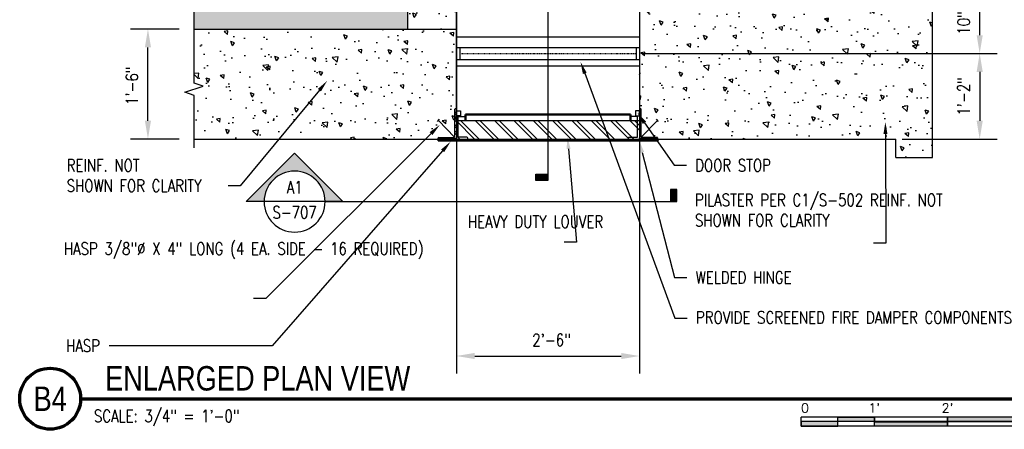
# Model space of a CAD drawing. Header units: inches. Extents: x 54 to 1490, y -286 to 93.
# Tile 5 of 22: x 391 to 553, y -286 to -219. Entities that reach past the tile are written whole.
import ezdxf
from ezdxf import colors
from ezdxf.entities.mleader import LeaderData, LeaderLine
from ezdxf.enums import TextEntityAlignment as Align
from ezdxf.math import Vec2, Vec3

# ---------------------------------------------------------------- set-up
doc = ezdxf.new("R2010")
doc.units = ezdxf.units.IN
doc.header["$MEASUREMENT"] = 0
doc.linetypes.add('Hidden 3_32_', pattern=[0.140625, 0.09375, -0.046875])
for name, color, linetype in [('A-ANNO-DIMS', 1, 'Continuous'), ('A-DETL', 3, 'Continuous'), ('A-DETL-MEDM', 3, 'Continuous'), ('A-DETL-THIN', 1, 'Continuous'), ('A-DETL-WIDE', 4, 'Continuous'), ('A-FLOR-PATT', 8, 'Continuous'), ('A-WALL', 5, 'Continuous'), ('A-WALL-PATT', 8, 'Continuous'), ('G-ANNO-SYMB', 2, 'Continuous'), ('G-ANNO-TEXT', 2, 'Continuous'), ('M-EQPM', 2, 'Continuous'), ('S-ANNO-SYMB', 2, 'Continuous'), ('S-ANNO-TEXT', 2, 'Continuous')]:
    doc.layers.add(name, color=color, linetype=linetype)
doc.styles.add('Annotative', font='romans.shx', dxfattribs={"width": 0.8, "height": 0.125})
doc.styles.add('Arial', font='romans.shx', dxfattribs={"width": 0.8})
doc.styles.add('ROMANS', font='romans.shx', dxfattribs={"width": 0.8})
doc.styles.add('TITLES', font='swiss.ttf', dxfattribs={"width": 0.8, "height": 0.25})
doc.dimstyles.new('Annotative', dxfattribs={"dimscale": 0, "dimtxt": 0.125, "dimasz": 0.125, "dimexe": 0.18, "dimexo": 0.0625, "dimgap": 0.09, "dimtad": 1, "dimdec": 3, "dimzin": 3, "dimdsep": 46, "dimlunit": 4, "dimtxsty": 'Annotative', "dimcen": 0.09, "dimclrt": 2, "dimazin": 2, "dimtfac": 1, "dimtdec": 3, "dimtmove": 0, "dimatfit": 0, "dimfxl": 1, "dimtfill": 1, "dimfrac": 2, "dimtolj": 1, "dimtzin": 0, "dimarcsym": 0})
pattern_1 = [(140, (291.672, -671.0895), (0.62752, 7.1726), [0.75, -8.25]), (85, (291.672, -671.0895), (-7.52192, -1.38751), [0.6, -6.6]), (190.4514, (291.7244, -670.492), (-6.8944, 5.78509), [0.6374, -7.01142]), (136.1842, (289.672, -671.0895), (1.65519, 10.67241), [1.125, -12.375]), (186.6356, (289.81, -670.2), (-9.74119, 9.34662), [0.9561, -10.51714]), (81.1842, (289.672, -671.09), (-9.74119, 9.34662), [0.9, -9.9]), (111, (290.172, -670.0895), (4.02619, 5.96907), [0.75, -8.25]), (56, (290.172, -670.0895), (-7.2515, 2.43315), [0.6, -6.6]), (161.4514, (290.5076, -669.592), (-3.22531, 8.40222), [0.6374, -7.01142]), (127.5, (291.672, -671.0895), (-3.328939, 0.121599), [0, -6.52, 0, -6.7, 0, -6.625]), (97.5, (291.672, -671.0895), (-3.944117, 2.630695), [0, -3.82, 0, -6.37, 0, -2.525]), (57.5, (291.672, -673.3195), (0.225549, 5.338224), [0, -2.5, 0, -7.8, 0, -10.35]), (47.5, (291.672, -674.3195), (-1.00105, 5.83186), [0, -3.25, 0, -5.18, 0, -7.35])]
pattern_2 = [(140, (291.672, -1071.3773), (0.62752, 7.1726), [0.75, -8.25]), (85, (291.672, -1071.377), (-7.52192, -1.387513), [0.6, -6.6]), (190.45144, (291.7244, -1070.7796), (-6.8944, 5.78509), [0.6374, -7.01142]), (136.1842, (289.672, -1071.377), (1.65519, 10.67241), [1.125, -12.375]), (186.6356, (289.81, -1070.488), (-9.74119, 9.34662), [0.9561, -10.51714]), (81.1842, (289.672, -1071.377), (-9.74119, 9.34662), [0.9, -9.9]), (111, (290.172, -1070.3773), (4.02619, 5.96907), [0.75, -8.25]), (56, (290.172, -1070.377), (-7.2515, 2.433153), [0.6, -6.6]), (161.45144, (290.5076, -1069.88), (-3.22531, 8.402224), [0.6374, -7.01142]), (127.5, (291.672, -1071.3773), (-3.3289385, 0.1215986), [0, -6.52, 0, -6.7, 0, -6.625]), (97.5, (291.672, -1071.3773), (-3.944117, 2.630695), [0, -3.82, 0, -6.37, 0, -2.525]), (57.5, (291.672, -1073.6073), (0.225549, 5.338224), [0, -2.5, 0, -7.8, 0, -10.35]), (47.5, (291.672, -1074.6073), (-1.00105, 5.831862), [0, -3.25, 0, -5.18, 0, -7.35])]

# ---------------------------------------------------------------- blocks, each defined once
blk = doc.blocks.new('USM_Louver - USM_Louver-1291320-Section 2')
at = {"layer": 'M-EQPM', "lineweight": 50}
for p, q in [((832.96, -204.08), (832.96, -168.08)), ((832.96, -168.08), (833.21, -168.08)), ((833.21, -168.08), (833.21, -171.08)), ((837.21, -172.58), (836.21, -172.58)), ((837.21, -172.58), (837.21, -199.58)), ((836.21, -199.58), (837.21, -199.58)), ((833.21, -201.08), (833.21, -204.08)), ((833.21, -204.08), (832.96, -204.08))]:
    blk.add_line(p, q, dxfattribs=at)
blk = doc.blocks.new('*D34')
at = {"layer": 'A-ANNO-DIMS', "color": 0, "lineweight": -2, "transparency": 16777216}
for p, q in [((497.25, -214.17), (551.35, -214.17)), ((548.47, -221.17), (548.47, -217.17)), ((493.19, -224.17), (551.35, -224.17))]:
    blk.add_line(p, q, dxfattribs=at)
at = {"layer": 'A-ANNO-DIMS', "color": 0, "transparency": 16777216}
for points in [[(547.97, -217.17), (548.97, -217.17), (548.47, -214.17)], [(547.97, -221.17), (548.97, -221.17), (548.47, -224.17)]]:
    blk.add_solid(points, dxfattribs=at)
at = {"layer": 'Defpoints', "color": 0, "transparency": 16777216}
for p in [(496.25, -214.17), (548.47, -214.17), (492.19, -224.17)]:
    blk.add_point(p, dxfattribs=at)
at = {"layer": 'A-ANNO-DIMS', "color": 2, "lineweight": -3, "transparency": 16777216, "insert": (545.84, -219.17), "char_height": 2, "attachment_point": 5, "rotation": 90, "style": 'Annotative', "bg_fill": 3, "box_fill_scale": 1.25, "bg_fill_color": 256, "bg_fill_true_color": 13158600, "bg_fill_transparency": 0}
blk.add_mtext('\\A1;10"', dxfattribs=at)
blk = doc.blocks.new('*D38')
at = {"layer": 'A-ANNO-DIMS', "color": 0, "lineweight": -2, "transparency": 16777216}
for p, q in [((462.75, -226.17), (462.75, -276.55)), ((492.75, -226.17), (492.75, -276.55)), ((465.75, -273.67), (489.75, -273.67))]:
    blk.add_line(p, q, dxfattribs=at)
at = {"layer": 'A-ANNO-DIMS', "color": 0, "transparency": 16777216}
for points in [[(465.75, -273.17), (465.75, -274.17), (462.75, -273.67)], [(489.75, -273.17), (489.75, -274.17), (492.75, -273.67)]]:
    blk.add_solid(points, dxfattribs=at)
at = {"layer": 'Defpoints', "color": 0, "transparency": 16777216}
for p in [(462.75, -225.17), (492.75, -225.17), (492.75, -273.67)]:
    blk.add_point(p, dxfattribs=at)
at = {"layer": 'A-ANNO-DIMS', "color": 2, "lineweight": -3, "transparency": 16777216, "insert": (478.33, -271.04), "char_height": 2, "attachment_point": 5, "style": 'Annotative', "bg_fill": 3, "box_fill_scale": 1.25, "bg_fill_color": 256, "bg_fill_true_color": 13158600, "bg_fill_transparency": 0}
blk.add_mtext('\\A1;2\'-6"', dxfattribs=at)
blk = doc.blocks.new('*U18')
for points in [[(-2.625, -0.188), (-2.25, -0.188), (-2.25, -0.234), (-2.625, -0.234)], [(-1.5, -0.234), (0, -0.234), (0, -0.187), (-1.5, -0.187)], [(-3, -0.281), (-2.625, -0.281), (-2.625, -0.234), (-3, -0.234)], [(-2.25, -0.235), (-1.5, -0.235), (-1.5, -0.281), (-2.25, -0.281)]]:
    blk.add_hatch(color=256).paths.add_polyline_path(points)
for p, q in [((0, -0.187), (-3, -0.187)), ((-3, -0.281), (-3, -0.187)), ((-2.625, -0.281), (-2.625, -0.188)), ((-2.25, -0.281), (-2.25, -0.188)), ((-1.5, -0.281), (-1.5, -0.188)), ((0, -0.187), (0, -0.281)), ((0, -0.234), (-3, -0.234)), ((0, -0.281), (-3, -0.281))]:
    blk.add_line(p, q)
at = {"flags": 128}
for points in [[(-2.625, -0.188), (-2.25, -0.188), (-2.25, -0.234), (-2.625, -0.234), (-2.625, -0.188)], [(-1.5, -0.234), (0, -0.234), (0, -0.187), (-1.5, -0.187), (-1.5, -0.234)], [(-3, -0.281), (-2.625, -0.281), (-2.625, -0.234), (-3, -0.234), (-3, -0.281)], [(-2.25, -0.235), (-1.5, -0.235), (-1.5, -0.281), (-2.25, -0.281), (-2.25, -0.235)]]:
    blk.add_lwpolyline(points, close=True, dxfattribs=at)
at = {"style": 'Arial'}
blk.add_text('0', height=0.0937, dxfattribs=at).set_placement((-3, -0.094), align=Align.MIDDLE_LEFT)
for s, p in [("1'", (-2.25, -0.094)), ("2'", (-1.5, -0.094))]:
    blk.add_text(s, height=0.0937, dxfattribs=at).set_placement(p, align=Align.MIDDLE_CENTER)
blk.add_text("4'", height=0.0937, dxfattribs=at).set_placement((0, -0.094), align=Align.MIDDLE_RIGHT)
blk = doc.blocks.new('*D25')
at = {"layer": 'A-ANNO-DIMS', "color": 0, "lineweight": -2, "transparency": 16777216}
for p, q in [((417.36, -220.17), (409.34, -220.17)), ((412.22, -235.17), (412.22, -223.17)), ((417.36, -238.17), (409.34, -238.17))]:
    blk.add_line(p, q, dxfattribs=at)
at = {"layer": 'A-ANNO-DIMS', "color": 0, "transparency": 16777216}
for points in [[(411.72, -223.17), (412.72, -223.17), (412.22, -220.17)], [(411.72, -235.17), (412.72, -235.17), (412.22, -238.17)]]:
    blk.add_solid(points, dxfattribs=at)
at = {"layer": 'Defpoints', "color": 0, "transparency": 16777216}
for p in [(412.22, -220.17), (418.36, -220.17), (418.36, -238.17)]:
    blk.add_point(p, dxfattribs=at)
at = {"layer": 'A-ANNO-DIMS', "color": 2, "lineweight": -3, "transparency": 16777216, "insert": (409.59, -229.45), "char_height": 2, "attachment_point": 5, "rotation": 90, "style": 'Annotative', "bg_fill": 3, "box_fill_scale": 1.25, "bg_fill_color": 256, "bg_fill_true_color": 13158600, "bg_fill_transparency": 0}
blk.add_mtext('\\A1;1\'-6"', dxfattribs=at)
blk = doc.blocks.new('*D28')
at = {"layer": 'A-ANNO-DIMS', "color": 0, "lineweight": -2, "transparency": 16777216}
for p, q in [((493.19, -224.17), (551.35, -224.17)), ((548.47, -227.17), (548.47, -235.17)), ((535.75, -238.17), (551.35, -238.17))]:
    blk.add_line(p, q, dxfattribs=at)
at = {"layer": 'A-ANNO-DIMS', "color": 0, "transparency": 16777216}
for points in [[(547.97, -227.17), (548.97, -227.17), (548.47, -224.17)], [(547.97, -235.17), (548.97, -235.17), (548.47, -238.17)]]:
    blk.add_solid(points, dxfattribs=at)
at = {"layer": 'Defpoints', "color": 0, "transparency": 16777216}
for p in [(492.19, -224.17), (534.75, -238.17), (548.47, -238.17)]:
    blk.add_point(p, dxfattribs=at)
at = {"layer": 'A-ANNO-DIMS', "color": 2, "lineweight": -3, "transparency": 16777216, "insert": (545.84, -231.17), "char_height": 2, "attachment_point": 5, "rotation": 90, "style": 'Annotative', "bg_fill": 3, "box_fill_scale": 1.25, "bg_fill_color": 256, "bg_fill_true_color": 13158600, "bg_fill_transparency": 0}
blk.add_mtext('\\A1;1\'-2"', dxfattribs=at)
blk = doc.blocks.new('*U14')
at = {"linetype": 'Continuous', "lineweight": 70}
blk.add_line((1.125, 0.625), (11.5, 0.625), dxfattribs=at)
at = {"lineweight": 70}
blk.add_circle((0.812, 0.625), 0.312, dxfattribs=at)
at = {"style": 'Arial'}
blk.add_attdef('DRAWING_AREA_TITLE', text='', height=0.187, dxfattribs=at).set_placement((1.374, 0.634), align=Align.BOTTOM_LEFT)
blk.add_attdef('X#', text='', height=0.187, dxfattribs=at).set_placement((0.812, 0.625), align=Align.MIDDLE_CENTER)
blk.add_attdef('SCALE:', text='', height=0.0938, dxfattribs=at).set_placement((1.374, 0.561), align=Align.TOP_LEFT)
blk = doc.blocks.new('*U45')
at = {"lineweight": -3}
h = blk.add_hatch(color=256, dxfattribs=at)
edge = h.paths.add_edge_path()
edge.add_line((0.312, 0), (0.495, 0))
edge.add_line((0.495, 0), (0, 0.495))
edge.add_line((0, 0.495), (-0.495, 0))
edge.add_line((-0.495, 0), (-0.312, 0))
edge.add_arc((0, 0), 0.312, 0, 180, ccw=False)
blk.add_hatch(color=256, dxfattribs=at).paths.add_polyline_path([(-3.849, 0), (-3.912, 0), (-3.912, 0.125), (-3.849, 0.125)])
for p, q in [((-0.495, 0), (0, 0.495)), ((0, 0.495), (0.495, 0)), ((-0.312, 0), (0.312, 0))]:
    blk.add_line(p, q, dxfattribs=at)
at = {"linetype": 'Continuous', "lineweight": -3}
blk.add_line((-0.312, 0), (-3.912, 0), dxfattribs=at)
at = {"lineweight": -3, "flags": 128}
blk.add_lwpolyline([(0.312, 0), (0.495, 0), (0, 0.495), (-0.495, 0), (-0.312, 0, -1), (0.312, 0)], format="xyb", close=True, dxfattribs=at)
blk.add_lwpolyline([(-3.849, 0), (-3.912, 0), (-3.912, 0.125), (-3.849, 0.125), (-3.849, 0)], close=True, dxfattribs=at)
blk.add_lwpolyline([(0.312, 0.016), (0.312, 0.016)], dxfattribs=at)
blk.add_lwpolyline([(0.312, 0.016), (0.312, 0.016)], dxfattribs=at)
at = {"lineweight": -3}
blk.add_circle((0, 0), 0.312, dxfattribs=at)
at = {"linetype": 'Continuous', "lineweight": -3, "style": 'Arial'}
blk.add_attdef('X#', text='', height=0.0938, dxfattribs=at).set_placement((0, 0.047), align=Align.BOTTOM_CENTER)
blk.add_attdef('X-###', text='', height=0.0938, dxfattribs=at).set_placement((0, -0.047), align=Align.TOP_CENTER)
blk = doc.blocks.new('*U46')
at = {"lineweight": -3}
h = blk.add_hatch(color=256, dxfattribs=at)
edge = h.paths.add_edge_path()
edge.add_line((0, 0.312), (0, 0.495))
edge.add_line((0, 0.495), (0.495, 0))
edge.add_line((0.495, 0), (0, -0.495))
edge.add_line((0, -0.495), (0, -0.312))
edge.add_arc((0, 0), 0.312, 270, 450)
blk.add_hatch(color=256, dxfattribs=at).paths.add_polyline_path([(0, -2.534), (0, -2.597), (0.125, -2.597), (0.125, -2.534)])
for p, q in [((0.495, 0), (0, 0.495)), ((-0.312, 0), (0.312, 0)), ((0, -0.495), (0.495, 0))]:
    blk.add_line(p, q, dxfattribs=at)
at = {"linetype": 'Continuous', "lineweight": -3}
blk.add_line((0, -0.312), (0, -2.597), dxfattribs=at)
at = {"lineweight": -3, "flags": 128}
blk.add_lwpolyline([(0, 0.312), (0, 0.495), (0.495, 0), (0, -0.495), (0, -0.312, 1), (0, 0.312)], format="xyb", close=True, dxfattribs=at)
blk.add_lwpolyline([(0.016, 0.312), (0.016, 0.312)], dxfattribs=at)
blk.add_lwpolyline([(0.016, 0.312), (0.016, 0.312)], dxfattribs=at)
blk.add_lwpolyline([(0, -2.534), (0, -2.597), (0.125, -2.597), (0.125, -2.534), (0, -2.534)], close=True, dxfattribs=at)
at = {"lineweight": -3}
blk.add_circle((0, 0), 0.312, dxfattribs=at)
at = {"linetype": 'Continuous', "lineweight": -3, "style": 'Arial'}
blk.add_attdef('X#', text='', height=0.0938, dxfattribs=at).set_placement((0, 0.047), align=Align.BOTTOM_CENTER)
blk.add_attdef('X-###', text='', height=0.0938, dxfattribs=at).set_placement((0, -0.047), align=Align.TOP_CENTER)

msp = doc.modelspace()

# ---------------------------------------------------------------- hatches: boundary and pattern name
at = {"layer": 'A-DETL', "lineweight": -3}
h = msp.add_hatch(dxfattribs=at)
h.set_pattern_fill('FP_3', color=8, angle=90, style=0, pattern_type=2)
h.set_pattern_definition([(135, (417.853, -234.6613), (-1.58392, -1.58392), []), (135, (415.453, -234.6613), (-1.58392, -1.58392), [])])
h.paths.add_polyline_path([(492.7495, -238.1714), (492.7495, -235.1714), (462.7495, -235.1714), (462.7495, -238.1714)])
at = {"layer": 'A-FLOR-PATT', "lineweight": -3}
h = msp.add_hatch(dxfattribs=at)
h.set_pattern_fill('GRAVEL', color=8, scale=8, angle=90, style=0)
h.set_pattern_definition([(318.01279, (340.0399, -839.1202), (72, -64), [1.07629, -106.552704]), (274.96974, (340.8399, -839.8402), (-8, 96), [1.846944, -182.8474]), (222.51045, (340.9999, -841.6802), (88, 80), [1.302304, -128.92826]), (357.27369, (342.9999, -844.8002), (-160, 8), [1.681904, -166.508464]), (22.833654, (344.6799, -844.8802), (-96, -40), [1.64924, -163.274985]), (87.27369, (346.1999, -844.2402), (-8, -160), [1.681904, -166.508464]), (127.69424, (346.27991, -842.5602), (80, -104), [2.22423, -220.19879]), (162.25533, (344.9199, -840.8002), (-176, 56), [2.099904, -207.89057]), (211.429566, (342.9199, -840.1602), (-104, -64), [1.6876, -167.072585]), (265.23636, (341.4799, -841.0402), (8, 88), [1.926656, -94.4061]), (312.397438, (341.31991, -842.9602), (88, -96), [2.491584, -246.667]), (228.81407, (343.0799, -836.8802), (-48, -56), [0.85041, -84.19076]), (261.469234, (342.5199, -837.5202), (16, 104), [1.617896, -160.17209]), (315, (342.28, -839.12), (8, -1e-15), [1.13137, -10.18234]), (293.19859, (341.3199, -839.6802), (-16, 40), [0.609264, -60.31692]), (21.8014, (341.5599, -840.2402), (-24, -8), [0.86162, -42.219694]), (120.96376, (342.3599, -839.9202), (-16, 24), [1.39943, -45.24818]), (251.56505, (341.64, -838.7202), (8, 16), [1.01193, -24.28629]), (106.38954, (341.5599, -844.8802), (-24, 80), [1.4176, -140.34276]), (160.34618, (341.1599, -843.5202), (88, -32), [1.18929, -117.73926]), (23.19859, (340.0399, -838.7202), (-40, -16), [1.21852, -59.707665]), (73.61046, (341.1599, -838.2402), (-24, -80), [1.4176, -140.34276]), (69.44395, (346.5199, -844.8802), (-16, -40), [1.36704, -66.98499]), (24.77514, (346.9999, -843.6002), (-88, -40), [1.145424, -113.397145]), (156.80141, (348.0399, -838.6402), (-40, 16), [1.21852, -59.707665]), (107.354025, (346.9199, -838.1602), (32, -104), [1.34105, -132.76339]), (159.44395, (348.0399, -842.5602), (40, -16), [0.68352, -67.66851]), (191.30993, (348.0399, -839.1202), (-32, -8), [0.40792, -40.38424]), (255.96376, (347.64, -839.2002), (8, 24), [1.64924, -31.335605]), (276.009006, (347.2399, -840.8002), (-8, 80), [1.5284, -151.311385]), (33.69007, (343.08, -839.9202), (-16, -8), [1.15378, -27.690634]), (83.157227, (344.0399, -839.2802), (16, 136), [2.01435, -199.4205]), (150.9454, (344.2799, -837.2802), (56, -32), [0.82365, -81.54139]), (180, (343.56, -836.88), (-8, -8), [0.48, -7.52]), (210.25644, (346.9999, -840.9602), (56, 32), [1.11139, -110.02816]), (138.01279, (346.0399, -841.5202), (-72, 64), [2.152576, -105.47642]), (90, (344.44, -840.08), (-8, 8), [2.08, -5.92]), (55.30485, (344.4399, -838.0002), (56, 80), [1.26491, -125.226194]), (344.0546, (345.1599, -836.9602), (32, -8), [1.164816, -57.07606]), (297.645975, (346.2799, -837.2802), (80, -152), [1.89652, -187.755793]), (265.42608, (347.1599, -838.9602), (-8, -104), [2.00639, -198.63259])])
edge = h.paths.add_edge_path(flags=16)
edge.add_arc((441.7299, -211.5846), 5.1227, 0, 360)
edge = h.paths.add_edge_path()
edge.add_line((496.7495, -111.0372), (505.437, -111.0372))
edge.add_line((505.437, -111.0372), (505.437, -120.7419))
edge.add_line((505.437, -120.7419), (505.0467, -120.7419))
edge.add_line((505.0467, -120.7419), (505.0467, -123.8766))
edge.add_line((505.0467, -123.8766), (505.3747, -123.8766))
edge.add_arc((503.7553, -123.8535), 1.6196, 271.337384, 359.183614, ccw=False)
edge.add_line((503.7931, -125.4727), (503.7931, -125.1827))
edge.add_line((503.7931, -125.1827), (500.7499, -125.1827))
edge.add_line((500.7499, -125.1827), (500.7499, -125.5021))
edge.add_line((500.7499, -125.5021), (450.6633, -125.5021))
edge.add_line((450.6633, -125.5021), (450.6633, -125.185))
edge.add_line((450.6633, -125.185), (447.6108, -125.185))
edge.add_line((447.6108, -125.185), (447.6108, -125.461))
edge.add_arc((447.6799, -133.8361), 8.3753, 90.47213, 179.529983)
edge.add_line((439.3048, -133.7674), (439.0176, -133.7674))
edge.add_line((439.0176, -133.7674), (439.0176, -136.8942))
edge.add_line((439.0176, -136.8942), (439.3512, -136.8942))
edge.add_line((439.3512, -136.8942), (439.3512, -200.2628))
edge.add_line((439.3512, -200.2628), (440.9928, -200.2628))
edge.add_line((440.9928, -200.2628), (440.9928, -201.2913))
edge.add_line((440.9928, -201.2913), (444.3919, -201.2913))
edge.add_line((444.3919, -201.2913), (444.3919, -200.265))
edge.add_line((444.3919, -200.265), (445.9762, -200.265))
edge.add_line((445.9762, -200.265), (445.9762, -136.8874))
edge.add_line((445.9762, -136.8874), (446.3665, -136.8874))
edge.add_line((446.3665, -136.8874), (446.3665, -133.7526))
edge.add_line((446.3665, -133.7526), (446.0385, -133.7526))
edge.add_arc((447.6579, -133.7757), 1.6196, 91.337384, 179.183614, ccw=False)
edge.add_line((447.6201, -132.1565), (447.6201, -132.4466))
edge.add_line((447.6201, -132.4466), (450.6633, -132.4466))
edge.add_line((450.6633, -132.4466), (450.6633, -132.1271))
edge.add_line((450.6633, -132.1271), (500.7499, -132.1271))
edge.add_line((500.7499, -132.1271), (500.7499, -132.4443))
edge.add_line((500.7499, -132.4443), (503.8024, -132.4443))
edge.add_line((503.8024, -132.4443), (503.8024, -132.1682))
edge.add_arc((503.7334, -123.7932), 8.3753, 270.47213, 359.529983)
edge.add_line((512.1084, -123.8619), (512.3956, -123.8619))
edge.add_line((512.3956, -123.8619), (512.3956, -120.735))
edge.add_line((512.3956, -120.735), (512.062, -120.735))
edge.add_line((512.062, -120.735), (512.062, -111.0372))
edge.add_line((512.062, -111.0372), (520.7495, -111.0372))
edge.add_line((520.7495, -111.0372), (520.7495, -140.1714))
edge.add_line((520.7495, -140.1714), (454.7495, -140.1714))
edge.add_line((454.7495, -140.1714), (454.7495, -220.1714))
edge.add_line((454.7495, -220.1714), (419.7704, -220.1714))
edge.add_line((419.7704, -220.1714), (419.7704, -214.8666))
edge.add_line((419.7704, -214.8666), (433.2189, -214.8666))
edge.add_line((433.2189, -214.8666), (433.2189, -213.2223))
edge.add_line((433.2189, -213.2223), (434.1687, -213.2223))
edge.add_line((434.1687, -213.2223), (434.1687, -209.8965))
edge.add_line((434.1687, -209.8965), (433.1869, -209.8965))
edge.add_line((433.1869, -209.8965), (433.1869, -208.2402))
edge.add_line((433.1869, -208.2402), (419.7704, -208.2402))
edge.add_line((419.7704, -208.2402), (419.7704, -200.9125))
edge.add_line((419.7704, -200.9125), (430.7724, -200.9125))
edge.add_line((430.7724, -200.9125), (430.7724, -115.963))
edge.add_line((430.7724, -115.963), (496.7495, -115.963))
edge.add_line((496.7495, -115.963), (496.7495, -111.0372))
edge = h.paths.add_edge_path(flags=17)
edge.add_arc((503.7553, -123.8535), 1.6196, 37.119876, 38.201134)
at = {"layer": 'A-WALL-PATT', "lineweight": -3}
h = msp.add_hatch(dxfattribs=at)
h.set_pattern_fill('AR-CONC', color=8, angle=90, style=0)
h.set_pattern_definition(pattern_2)
h.paths.add_polyline_path([(462.7495, -226.1714), (462.7495, -148.1714), (454.7495, -148.1714), (454.7495, -226.1714), (461.7372, -226.1714)])
h = msp.add_hatch(dxfattribs=at)
h.set_pattern_fill('AR-CONC', color=8, angle=90, style=0)
h.set_pattern_definition(pattern_1)
h.paths.add_polyline_path([(540.7495, -238.1714), (540.7495, -178.1714), (492.7495, -178.1714), (492.7495, -238.1714), (499.5772, -238.1714)])
h = msp.add_hatch(dxfattribs=at)
h.set_pattern_fill('AR-CONC', color=8, angle=90, style=0)
h.set_pattern_definition(pattern_2)
h.paths.add_polyline_path([(462.7495, -238.1714), (462.7495, -220.1714), (419.7704, -220.1714), (419.7704, -229.0156), (421.2704, -229.5156), (418.2704, -230.5156), (419.7704, -231.0156), (419.7704, -238.1714), (461.7372, -238.1714)])
h = msp.add_hatch(dxfattribs=at)
h.set_pattern_fill('AR-CONC', color=8, angle=90, style=0)
h.set_pattern_definition(pattern_1)
h.paths.add_polyline_path([(540.7563, -240.5982), (540.7427, -239.5982), (540.7495, -239.0982), (540.7495, -238.1714), (534.7495, -238.1714), (534.7495, -241.1714), (540.7495, -241.1714), (540.7495, -241.0982)])

# ---------------------------------------------------------------- linework, layer by layer
at = {"layer": 'A-DETL', "lineweight": -3}
for p, q in [((492.9995, -233.8909), (492.7495, -233.6409)), ((492.7495, -235.1714), (462.7495, -235.1714)), ((492.9995, -234.2444), (492.7495, -233.9944)), ((492.9995, -234.9515), (492.7495, -234.7015)), ((492.9995, -235.3051), (492.7495, -235.0551)), ((492.9995, -236.0122), (492.7495, -235.7622)), ((492.9995, -236.3658), (492.7495, -236.1158)), ((492.9995, -237.0729), (492.7495, -236.8229)), ((492.9995, -237.4264), (492.7495, -237.1764)), ((493.0374, -238.1714), (492.7495, -237.8835)), ((493.7445, -238.1714), (493.4945, -237.9214)), ((494.098, -238.1714), (493.848, -237.9214)), ((494.8051, -238.1714), (494.5551, -237.9214)), ((495.1587, -238.1714), (494.9087, -237.9214)), ((495.7495, -238.0551), (495.6158, -237.9214))]:
    msp.add_line(p, q, dxfattribs=at)
at = {"layer": 'A-DETL-MEDM', "lineweight": -3}
for p, q in [((462.4995, -237.7964), (462.4995, -233.2964)), ((462.6245, -233.1714), (462.7495, -233.1714)), ((462.7549, -234.3555), (462.7549, -233.5713)), ((462.7549, -233.5713), (463.4147, -233.5713)), ((463.4147, -233.5713), (463.4147, -234.3555)), ((492.7441, -233.5713), (492.0789, -233.5713)), ((492.0789, -233.5713), (492.0789, -234.3555)), ((492.7441, -234.3555), (492.7441, -233.5713)), ((492.8745, -233.1714), (492.7495, -233.1714)), ((492.9995, -237.7964), (492.9995, -233.2964)), ((463.4147, -234.3555), (462.7549, -234.3555)), ((463.0613, -237.8681), (463.0613, -234.4816)), ((463.0613, -234.4816), (464.2495, -234.4816)), ((492.4377, -234.4816), (491.2495, -234.4816)), ((492.0789, -234.3555), (492.7441, -234.3555)), ((492.4377, -237.8681), (492.4377, -234.4816)), ((459.7495, -238.1714), (459.7495, -238.0464)), ((459.8745, -237.9214), (462.3745, -237.9214)), ((460.6225, -238.1714), (460.6225, -238.4054)), ((460.6225, -238.4054), (464.1245, -238.4054)), ((464.4346, -237.8681), (463.0613, -237.8681)), ((464.1245, -238.4054), (464.1245, -238.1714)), ((464.6013, -238.1714), (464.6013, -238.0348)), ((490.8977, -238.0348), (490.8977, -238.1714)), ((491.0644, -237.8681), (492.4377, -237.8681)), ((491.3745, -238.2968), (491.3745, -238.1718)), ((491.3745, -238.1718), (492.5548, -238.1718)), ((492.5548, -238.2968), (491.3745, -238.2968)), ((492.6942, -238.1718), (493.8745, -238.1718)), ((493.8745, -238.2968), (492.6942, -238.2968)), ((495.6245, -237.9214), (493.1245, -237.9214)), ((493.8745, -238.1718), (493.8745, -238.2968)), ((495.7495, -238.1714), (495.7495, -238.0551))]:
    msp.add_line(p, q, dxfattribs=at)
msp.add_circle((492.6245, -238.2343), 0.0936, dxfattribs=at)
for centre, radius, start, end in [((462.6245, -233.2964), 0.125, 90, 180), ((492.8745, -233.2964), 0.125, 0, 90), ((459.8745, -238.0464), 0.125, 90, 180), ((462.3745, -237.7964), 0.125, 270, 0), ((464.4346, -238.0348), 0.1667, 0, 90), ((491.0644, -238.0348), 0.1667, 90, 180), ((493.1245, -237.7964), 0.125, 180, 270), ((495.6245, -238.0464), 0.125, 356.137694, 90)]:
    msp.add_arc(centre, radius, start, end, dxfattribs=at)
at = {"layer": 'A-DETL-THIN', "lineweight": -3}
for p, q in [((462.4995, -233.8943), (462.7495, -233.6443)), ((462.4995, -234.2478), (462.7495, -233.9978)), ((462.4995, -234.9549), (462.7495, -234.7049)), ((462.4995, -235.3085), (462.7495, -235.0585)), ((462.4995, -236.0156), (462.7495, -235.7656)), ((462.4995, -236.3692), (462.7495, -236.1192)), ((462.4995, -237.0763), (462.7495, -236.8263)), ((459.7495, -238.0585), (459.8866, -237.9214)), ((460.3437, -238.1714), (460.5937, -237.9214)), ((460.6973, -238.1714), (460.9473, -237.9214)), ((461.4044, -238.1714), (461.6544, -237.9214)), ((461.7579, -238.1714), (462.0079, -237.9214)), ((462.465, -238.1714), (462.7495, -237.8869)), ((462.4995, -237.4298), (462.7495, -237.1798))]:
    msp.add_line(p, q, dxfattribs=at)
at = {"layer": 'A-DETL-WIDE', "lineweight": -3}
for p, q in [((459.6268, -235.2787), (459.9955, -234.9408)), ((462.4629, -237.8848), (459.8112, -235.1097)), ((493.0353, -237.8839), (495.687, -235.1089)), ((495.8713, -235.2779), (495.5027, -234.9399))]:
    msp.add_line(p, q, dxfattribs=at)
at = {"layer": 'A-WALL', "lineweight": -3}
for p, q in [((540.7495, -241.1714), (540.7495, -111.0372)), ((454.7495, -140.1714), (454.7495, -220.1714)), ((462.7495, -235.1714), (462.7495, -148.1714)), ((462.7495, -148.1714), (462.7495, -238.1714)), ((492.7495, -178.1714), (492.7495, -238.1714)), ((419.7704, -220.1714), (462.7475, -220.1714)), ((419.7704, -238.1714), (534.7495, -238.1714)), ((495.7495, -238.1714), (534.7495, -238.1714)), ((534.7495, -241.1714), (534.7495, -238.1714)), ((534.7495, -241.1714), (540.7495, -241.1714))]:
    msp.add_line(p, q, dxfattribs=at)
at = {"layer": 'A-WALL-PATT', "lineweight": -3}
for p, q in [((462.7495, -221.4214), (492.7495, -221.4214)), ((462.7495, -223.1714), (492.7495, -223.1714)), ((462.7495, -225.1714), (492.7495, -225.1714)), ((462.7495, -226.1714), (492.7495, -226.1714))]:
    msp.add_line(p, q, dxfattribs=at)
at = {"layer": 'A-WALL-PATT', "linetype": 'Hidden 3_32_', "lineweight": -3}
msp.add_line((463.3106, -224.1714), (492.1884, -224.1714), dxfattribs=at)
at = {"layer": 'G-ANNO-SYMB', "lineweight": -3}
for p, q in [((419.7704, -229.0156), (419.7704, -207.6507)), ((421.2704, -229.5156), (419.7704, -229.0156)), ((418.2704, -230.5156), (421.2704, -229.5156)), ((419.7704, -231.0156), (418.2704, -230.5156)), ((419.7704, -239.613), (419.7704, -231.0156))]:
    msp.add_line(p, q, dxfattribs=at)

# ---------------------------------------------------------------- block references
at = {"layer": 'M-EQPM', "lineweight": -3, "rotation": 90}
msp.add_blockref('USM_Louver - USM_Louver-1291320-Section 2', (291.6721, -1071.3773), dxfattribs=at)
at = {"layer": 'S-ANNO-SYMB', "lineweight": -3}
ref = msp.add_blockref('*U14', (383.2116, -290.6601), dxfattribs=dict(at, xscale=16, yscale=16, zscale=16))
ref.add_attrib('SCALE:', 'SCALE: 3/4" = 1\'-0"', dxfattribs={"layer": '0', "height": 2, "style": 'Annotative', "width": 0.796875}).set_placement((403.3721, -282.4846), align=Align.TOP_LEFT)
ref.add_attrib('DRAWING_AREA_TITLE', 'ENLARGED PLAN VIEW', dxfattribs={"layer": '0', "height": 4, "style": 'TITLES', "width": 0.796875}).set_placement((405.2003, -280.5176), align=Align.BOTTOM_LEFT)
ref.add_attrib('X#', 'B4', dxfattribs={"layer": '0', "height": 4, "style": 'TITLES', "width": 0.796875}).set_placement((396.2116, -280.6601), align=Align.MIDDLE_CENTER)
at = {"layer": 'S-ANNO-SYMB', "lineweight": -3, "xscale": 16, "yscale": 16, "zscale": 16}
msp.add_blockref('*U18', (567.2116, -280.6601), dxfattribs=at)

# ---------------------------------------------------------------- leaders
at = {"layer": 'G-ANNO-TEXT', "lineweight": -3}
ml = msp.add_multileader_mtext('Standard', dxfattribs=at)
ml.set_content('DOOR STOP', color=256, style='Annotative')
ml.set_leader_properties(color=1, linetype='ByLayer', lineweight=-1)
ml.build(insert=Vec2(0, 0))
ml.multileader.update_dxf_attribs({"text_right_attachment_type": 3, "dogleg_length": 0.125, "arrow_head_size": 2, "scale": 16})
ctx = ml.context
ctx.base_point, ctx.scale, ctx.char_height, ctx.arrow_head_size, ctx.landing_gap_size, ctx.plane_origin = Vec3(500.4181, -242.4634), 16, 2, 2, 1.44, Vec3(519.5235, -174.0916)
ctx.right_attachment = 3
notes = []
notes.append((ctx, [(0, (1, 1, 0), (498.4181, -242.4634), (1, 0), 2, [(1, [(492.4146, -233.8658)], 0, [])])]))
ctx.mtext.insert, ctx.mtext.width, ctx.mtext.defined_height, ctx.mtext.flow_direction = Vec3(501.8581, -241.4634), 55.575852, 70.9612, 5
ml = msp.add_multileader_mtext('Standard', dxfattribs=at)
ml.set_content('\\A1;HASP 3/8"%%C X 4" LONG (4 EA. SIDE - 16 REQUIRED)', color=256, style='Annotative')
ml.set_leader_properties(color=1, linetype='ByLayer', lineweight=-1)
ml.build(insert=Vec2(0, 0))
ml.multileader.update_dxf_attribs({"text_right_attachment_type": 3, "dogleg_length": 0.125, "arrow_head_size": 2, "scale": 16})
ctx = ml.context
ctx.base_point, ctx.scale, ctx.char_height, ctx.arrow_head_size, ctx.landing_gap_size, ctx.plane_origin = Vec3(397.0056, -256.4374), 16, 2, 2, 1.44, Vec3(430.0346, -276.601)
ctx.right_attachment = 3
notes.append((ctx, [(1, (1, 1, 0), (431.5237, -264.2469), (-1, 0), 2, [(0, [(460.0289, -235.8475)], 0, [])])]))
ctx.mtext.insert, ctx.mtext.width, ctx.mtext.defined_height, ctx.mtext.flow_direction = Vec3(398.4456, -255.104), 30.209147, 10.8937, 5
ml = msp.add_multileader_mtext('Standard', dxfattribs=at)
ml.set_content('\\A1;HASP', color=256, style='Annotative')
ml.set_leader_properties(color=1, linetype='ByLayer', lineweight=-1)
ml.build(insert=Vec2(0, 0))
ml.multileader.update_dxf_attribs({"text_right_attachment_type": 3, "dogleg_length": 0.125, "arrow_head_size": 2, "scale": 16})
ctx = ml.context
ctx.base_point, ctx.scale, ctx.char_height, ctx.arrow_head_size, ctx.landing_gap_size, ctx.plane_origin = Vec3(397.369, -271.985), 16, 2, 2, 1.44, Vec3(449.5777, -291.425)
ctx.right_attachment = 3
notes.append((ctx, [(1, (1, 1, 0), (432.5962, -271.985), (-1, 0), 26.7091, [(0, [(461.8099, -238.5844)], 0, [])])]))
ctx.mtext.insert, ctx.mtext.width, ctx.mtext.defined_height, ctx.mtext.flow_direction = Vec3(398.809, -270.985), 23.84358, 10.4969, 5
ml = msp.add_multileader_mtext('Standard', dxfattribs=at)
ml.set_content('\\A1;HEAVY DUTY LOUVER', color=256, style='Annotative')
ml.set_leader_properties(color=1, linetype='ByLayer', lineweight=-1)
ml.build(insert=Vec2(0, 0))
ml.multileader.update_dxf_attribs({"text_right_attachment_type": 3, "dogleg_length": 0.125, "arrow_head_size": 2, "scale": 16})
ctx = ml.context
ctx.base_point, ctx.scale, ctx.char_height, ctx.arrow_head_size, ctx.landing_gap_size, ctx.plane_origin = Vec3(463.2007, -251.6898), 16, 2, 2, 1.44, Vec3(461.8683, -278.7728)
ctx.right_attachment = 3
notes.append((ctx, [(1, (1, 1, 0), (482.4045, -255.0232), (-1, 0), 2, [(0, [(480.9508, -237.777)], 0, [])])]))
ctx.mtext.insert, ctx.mtext.width, ctx.mtext.defined_height, ctx.mtext.flow_direction = Vec3(464.6407, -250.6898), 23.84358, 10.4969, 5
ml = msp.add_multileader_mtext('Standard', dxfattribs=at)
ml.set_content('\\A1;WELDED HINGE', color=256, style='Annotative')
ml.set_leader_properties(color=1, linetype='ByLayer', lineweight=-1)
ml.build(insert=Vec2(0, 0))
ml.multileader.update_dxf_attribs({"text_right_attachment_type": 3, "dogleg_length": 0.125, "arrow_head_size": 2, "scale": 16})
ctx = ml.context
ctx.base_point, ctx.scale, ctx.char_height, ctx.arrow_head_size, ctx.landing_gap_size, ctx.plane_origin = Vec3(500.5018, -260.8268), 16, 2, 2, 1.44, Vec3(500.9193, -243.1511)
ctx.right_attachment = 3
notes.append((ctx, [(0, (1, 1, 0), (498.5018, -260.8268), (1, 0), 2, [(0, [(492.6846, -238.4118)], 0, [])])]))
ctx.mtext.insert, ctx.mtext.width, ctx.mtext.defined_height, ctx.mtext.flow_direction = Vec3(501.9418, -259.8268), 23.84358, 10.4969, 5
for ctx, leaders in notes:
    for number, flags, end, landing, length, lines in leaders:
        leader = LeaderData()
        leader.index, (leader.has_last_leader_line, leader.has_dogleg_vector, leader.attachment_direction) = number, flags
        leader.last_leader_point, leader.dogleg_vector, leader.dogleg_length = Vec3(end), Vec3(landing), length
        for number, points, colour, breaks in lines:
            line = LeaderLine()
            line.index, line.vertices, line.color, line.breaks = number, Vec3.list(points), colors.encode_raw_color(colour), breaks
            leader.lines.append(line)
        ctx.leaders.append(leader)

# ---------------------------------------------------------------- next in the draw order: dimensions: what is measured, and where the dimension line sits
at = {"layer": 'A-ANNO-DIMS', "lineweight": -3}
for base, p1, p2, angle, picture, middle in [((548.4733, -214.1714), (492.1884, -224.1714), (496.2495, -214.1714), 90, '*D34', (548.4733, -219.1714)), ((412.2174, -220.1714), (418.3627, -238.1714), (418.3627, -220.1714), 90, '*D25', (412.2174, -229.4467)), ((492.7495, -273.6664), (462.7495, -225.1714), (492.7495, -225.1714), 180, '*D38', (478.3263, -273.6664))]:
    dim = msp.add_linear_dim(base=base, p1=p1, p2=p2, angle=angle, dimstyle='Annotative', override={"dimasz": 0.1875, "dimpost": '\\X'}, dxfattribs=at)
    dim.commit()
    dim.dimension.update_dxf_attribs({"geometry": picture, "text_midpoint": middle, "dimtype": 160})

# ---------------------------------------------------------------- next in the draw order: linework, layer by layer
at = {"layer": 'A-WALL-PATT', "lineweight": -3}
msp.add_line((463.3106, -223.1714), (463.3106, -225.1714), dxfattribs=at)

# ---------------------------------------------------------------- next in the draw order: block references
at = {"layer": 'G-ANNO-SYMB', "lineweight": -3}
ref = msp.add_blockref('*U46', (477.7495, -203.3884), dxfattribs=dict(at, xscale=-16, yscale=16, zscale=16))
ref.add_attrib('X-###', 'S-707', dxfattribs={"layer": 'S-ANNO-SYMB', "color": 1, "linetype": 'Continuous', "lineweight": -2, "height": 2, "style": 'ROMANS', "width": 0.8}).set_placement((477.7495, -204.1384), align=Align.TOP_CENTER)
ref.add_attrib('X#', 'C2', dxfattribs={"layer": 'S-ANNO-TEXT', "color": 1, "linetype": 'Continuous', "lineweight": -2, "height": 2, "style": 'ROMANS', "width": 0.8}).set_placement((477.7495, -202.6384), align=Align.BOTTOM_CENTER)
at = {"layer": 'G-ANNO-SYMB'}
ref = msp.add_blockref('*U45', (436.2425, -248.4041), dxfattribs=dict(at, xscale=-16, yscale=16, zscale=16))
ref.add_attrib('X-###', 'S-707', dxfattribs={"layer": '0', "color": 1, "linetype": 'Continuous', "lineweight": -2, "height": 2, "style": 'ROMANS', "width": 0.796875}).set_placement((436.2425, -249.1541), align=Align.TOP_CENTER)
ref.add_attrib('X#', 'A1', dxfattribs={"layer": '0', "color": 1, "linetype": 'Continuous', "lineweight": -2, "height": 2, "style": 'ROMANS', "width": 0.796875}).set_placement((436.2425, -247.6541), align=Align.BOTTOM_CENTER)

# ---------------------------------------------------------------- next in the draw order: dimensions: what is measured, and where the dimension line sits
at = {"layer": 'A-ANNO-DIMS', "lineweight": -3}
dim = msp.add_linear_dim(base=(548.4733, -238.1714), p1=(492.1884, -224.1714), p2=(534.7495, -238.1714), angle=90, dimstyle='Annotative', override={"dimasz": 0.1875, "dimpost": '\\X'}, dxfattribs=at)
dim.commit()
dim.dimension.update_dxf_attribs({"geometry": '*D28', "text_midpoint": (548.4733, -231.1714), "dimtype": 160})

# ---------------------------------------------------------------- next in the draw order: linework, layer by layer
at = {"layer": 'A-WALL-PATT', "lineweight": -3}
msp.add_line((492.1884, -223.1714), (492.1884, -225.1714), dxfattribs=at)

# ---------------------------------------------------------------- next in the draw order: leaders
at = {"layer": 'G-ANNO-TEXT', "lineweight": -3}
ml = msp.add_multileader_mtext('Standard', dxfattribs=at)
ml.set_content('\\A1;PROVIDE SCREENED FIRE DAMPER COMPONENTS ONLY IF REQUIRED BY USING AGENCY', color=256, style='Annotative')
ml.set_leader_properties(color=1, linetype='ByLayer', lineweight=-1)
ml.build(insert=Vec2(0, 0))
ml.multileader.update_dxf_attribs({"text_right_attachment_type": 3, "dogleg_length": 0.125, "arrow_head_size": 2, "scale": 16})
ctx = ml.context
ctx.base_point, ctx.scale, ctx.char_height, ctx.arrow_head_size, ctx.landing_gap_size, ctx.plane_origin = Vec3(500.549, -267.4625), 16, 2, 2, 1.44, Vec3(496.2321, -266.7616)
ctx.right_attachment = 3
notes = []
notes.append((ctx, [(0, (1, 1, 0), (498.549, -267.4625), (1, 0), 2, [(0, [(483.0842, -225.536)], 0, [])])]))
ctx.mtext.insert, ctx.mtext.width, ctx.mtext.defined_height, ctx.mtext.flow_direction = Vec3(501.989, -266.3672), 38.151348, 10.4969, 5
ml = msp.add_multileader_mtext('Standard', dxfattribs=at)
ml.set_content('\\A1;REINF. NOT\\PSHOWN FOR CLARITY', color=256, style='Annotative')
ml.set_leader_properties(color=1, linetype='ByLayer', lineweight=-1)
ml.build(insert=Vec2(0, 0))
ml.multileader.update_dxf_attribs({"text_right_attachment_type": 3, "dogleg_length": 0.125, "arrow_head_size": 2, "scale": 16})
ctx = ml.context
ctx.base_point, ctx.scale, ctx.char_height, ctx.arrow_head_size, ctx.landing_gap_size, ctx.plane_origin = Vec3(397.4748, -242.4779), 16, 2, 2, 1.44, Vec3(402.9287, -229.1694)
ctx.right_attachment = 3
notes.append((ctx, [(1, (1, 1, 0), (427.3452, -245.8113), (-1, 0), 2, [(0, [(441.5806, -228.638)], 0, [])])]))
ctx.mtext.insert, ctx.mtext.width, ctx.mtext.defined_height, ctx.mtext.flow_direction = Vec3(398.9148, -241.4779), 28.102596, 10.4969, 5
ml = msp.add_multileader_mtext('Standard', dxfattribs=at)
ml.set_content('\\A1;PILASTER PER C1/S-502 REINF. NOT\\PSHOWN FOR CLARITY', color=256, style='Annotative')
ml.set_leader_properties(color=1, linetype='ByLayer', lineweight=-1)
ml.build(insert=Vec2(0, 0))
ml.multileader.update_dxf_attribs({"text_right_attachment_type": 3, "dogleg_length": 0.125, "arrow_head_size": 2, "scale": 16})
ctx = ml.context
ctx.base_point, ctx.scale, ctx.char_height, ctx.arrow_head_size, ctx.landing_gap_size, ctx.plane_origin = Vec3(500.383, -248.1365), 16, 2, 2, 1.44, Vec3(539.7651, -265.7254)
ctx.right_attachment = 3
notes.append((ctx, [(1, (1, 1, 0), (533.0725, -255.1841), (-1, 0), 2, [(0, [(533.0227, -235.3618)], 0, [])])]))
ctx.mtext.insert, ctx.mtext.width, ctx.mtext.defined_height, ctx.mtext.flow_direction = Vec3(501.823, -247.1365), 30.557851, 10.4969, 5
for ctx, leaders in notes:
    for number, flags, end, landing, length, lines in leaders:
        leader = LeaderData()
        leader.index, (leader.has_last_leader_line, leader.has_dogleg_vector, leader.attachment_direction) = number, flags
        leader.last_leader_point, leader.dogleg_vector, leader.dogleg_length = Vec3(end), Vec3(landing), length
        for number, points, colour, breaks in lines:
            line = LeaderLine()
            line.index, line.vertices, line.color, line.breaks = number, Vec3.list(points), colors.encode_raw_color(colour), breaks
            leader.lines.append(line)
        ctx.leaders.append(leader)

doc.saveas('drawing.dxf')
